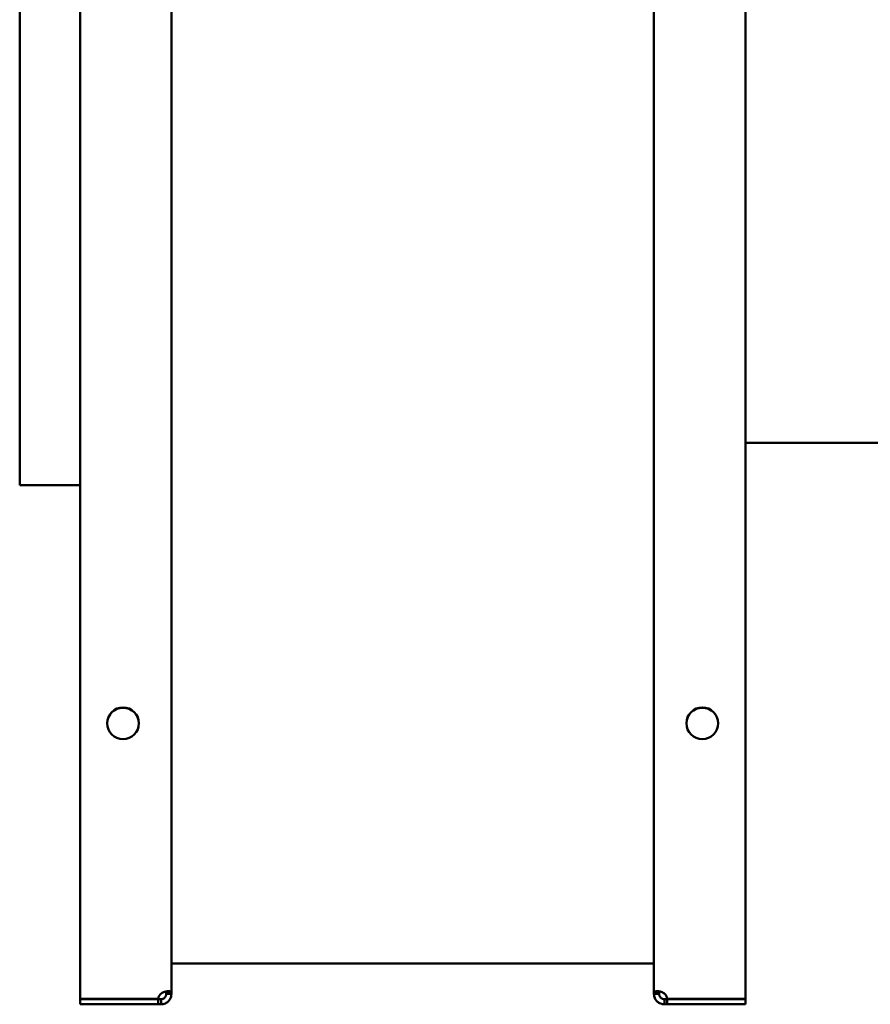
# Model space of a CAD drawing. Header units: millimetres. Extents: x 1066 to 1559, y 643 to 1214.
# Tile 1 of 3: x 1066 to 1312, y 643 to 928. Entities that reach past the tile are written whole.
import ezdxf

# ---------------------------------------------------------------- set-up
doc = ezdxf.new("R2010")
doc.units = ezdxf.units.MM
doc.header["$LTSCALE"] = 6.25
doc.layers.add('Widoczne (ISO)', color=7, linetype='Continuous', lineweight=50)

msp = doc.modelspace()

# ---------------------------------------------------------------- linework, layer by layer
at = {"layer": 'Widoczne (ISO)'}
for p, q in [((1083.25, 644.23), (1083.25, 1212.02)), ((1276.25, 1212.02), (1276.25, 644.23)), ((1109.75, 1210.49), (1109.75, 645.76)), ((1249.75, 645.76), (1249.75, 1210.49)), ((1065.75, 793.14), (1065.75, 991.12)), ((1559.25, 805.43), (1276.25, 805.43)), ((1065.75, 793.12), (1065.75, 793.14)), ((1065.75, 793.14), (1065.75, 793.14)), ((1065.75, 793.14), (1083.25, 793.14)), ((1083.25, 793.12), (1065.75, 793.12)), ((1249.75, 654.48), (1109.75, 654.48)), ((1108.25, 645.62), (1108.25, 645.76)), ((1108.25, 645.76), (1108.87, 645.76)), ((1108.87, 645.62), (1108.25, 645.62)), ((1108.87, 645.76), (1109.75, 645.76)), ((1109.75, 645.62), (1108.87, 645.62)), ((1109.75, 645.76), (1109.75, 645.62)), ((1249.75, 645.62), (1249.75, 645.76)), ((1249.75, 645.76), (1250.63, 645.76)), ((1250.63, 645.62), (1249.75, 645.62)), ((1250.63, 645.76), (1251.25, 645.76)), ((1251.25, 645.62), (1250.63, 645.62)), ((1251.25, 645.76), (1251.25, 645.62)), ((1105.96, 644.23), (1083.25, 644.23)), ((1083.25, 644.12), (1105.96, 644.12)), ((1083.25, 642.62), (1083.25, 644.12)), ((1105.96, 642.62), (1083.25, 642.62)), ((1105.96, 644.12), (1106.75, 644.12)), ((1105.96, 642.62), (1105.96, 644.12)), ((1106.75, 642.62), (1105.96, 642.62)), ((1106.75, 644.12), (1106.75, 643.5)), ((1106.75, 643.5), (1106.75, 642.62)), ((1252.75, 643.5), (1252.75, 644.12)), ((1252.75, 644.12), (1253.54, 644.12)), ((1252.75, 642.62), (1252.75, 643.5)), ((1253.54, 642.62), (1252.75, 642.62)), ((1276.25, 644.23), (1253.54, 644.23)), ((1253.54, 644.12), (1253.54, 642.62)), ((1253.54, 644.12), (1276.25, 644.12)), ((1276.25, 642.62), (1253.54, 642.62)), ((1276.25, 644.12), (1276.25, 642.62))]:
    msp.add_line(p, q, dxfattribs=at)
for centre in [(1095.75, 724.12), (1263.75, 724.12)]:
    msp.add_circle(centre, 4.6, dxfattribs=at)
for centre, radius, start, end in [((1095.75, 724.03), 4.6, 0.6228, 179.3772), ((1263.75, 724.03), 4.6, 0.6228, 179.3772), ((1108.45, 643.93), 2.5, 132.7331, 173.1896), ((1251.05, 643.93), 2.5, 6.8104, 47.2669)]:
    msp.add_arc(centre, radius, start, end, dxfattribs=at)
for points, knots in [([(1106.75, 645.76), (1106.92, 645.88), (1107.16, 646.01), (1107.68, 646.22), (1107.92, 646.29), (1108.43, 646.41), (1108.7, 646.43), (1109.15, 646.42), (1109.34, 646.38), (1109.57, 646.26), (1109.64, 646.19), (1109.73, 646.01), (1109.75, 645.9), (1109.75, 645.76)], [-0.519711, -0.519711, -0.519711, -0.519711, -0.4228826, -0.4228826, -0.3445968, -0.3445968, -0.2441002, -0.2441002, -0.1435568, -0.1435568, -0.0730439, -0.0730439, 0, 0, 0, 0]), ([(1106.75, 644.12), (1106.78, 644.12), (1106.82, 644.13), (1106.89, 644.13), (1106.93, 644.14), (1107.04, 644.15), (1107.11, 644.17), (1107.31, 644.23), (1107.43, 644.28), (1107.63, 644.4), (1107.73, 644.48), (1107.9, 644.66), (1107.98, 644.75), (1108.09, 644.95), (1108.15, 645.06), (1108.21, 645.27), (1108.22, 645.34), (1108.24, 645.45), (1108.24, 645.49), (1108.25, 645.56), (1108.25, 645.59), (1108.25, 645.62)], [-0.3391334, -0.3391334, -0.3391334, -0.3391334, -0.3205588, -0.3205588, -0.3026187, -0.3026187, -0.2703699, -0.2703699, -0.2180848, -0.2180848, -0.1644726, -0.1644726, -0.1108179, -0.1108179, -0.0611959, -0.0611959, -0.0324654, -0.0324654, -0.016514, -0.016514, 0, 0, 0, 0]), ([(1109.75, 645.62), (1109.75, 645.45), (1109.74, 645.22), (1109.61, 644.69), (1109.53, 644.46), (1109.26, 643.94), (1109.06, 643.68), (1108.57, 643.22), (1108.3, 643.04), (1107.8, 642.8), (1107.59, 642.74), (1107.16, 642.64), (1106.95, 642.62), (1106.75, 642.62)], [0, 0, 0, 0, 0.0619276, 0.0619276, 0.1119961, 0.1119961, 0.1762696, 0.1762696, 0.2405732, 0.2405732, 0.2856704, 0.2856704, 0.3323864, 0.3323864, 0.3323864, 0.3323864]), ([(1108.25, 645.76), (1108.25, 645.81), (1108.25, 645.85), (1108.24, 645.94), (1108.24, 645.97), (1108.22, 646.08), (1108.21, 646.14), (1108.16, 646.25), (1108.13, 646.3), (1108.09, 646.33)], [0, 0, 0, 0, 0.01683584, 0.01683584, 0.03309654, 0.03309654, 0.06232653, 0.06232653, 0.09351013, 0.09351013, 0.09351013, 0.09351013]), ([(1249.75, 645.76), (1249.75, 645.88), (1249.76, 646.01), (1249.89, 646.22), (1249.97, 646.29), (1250.24, 646.41), (1250.44, 646.43), (1250.93, 646.42), (1251.2, 646.38), (1251.7, 646.26), (1251.91, 646.19), (1252.34, 646.01), (1252.55, 645.9), (1252.75, 645.76)], [0, 0, 0, 0, 0.0619276, 0.0619276, 0.1119961, 0.1119961, 0.1762696, 0.1762696, 0.2405732, 0.2405732, 0.2856704, 0.2856704, 0.3323864, 0.3323864, 0.3323864, 0.3323864]), ([(1252.75, 642.62), (1252.58, 642.62), (1252.34, 642.64), (1251.82, 642.76), (1251.58, 642.85), (1251.07, 643.12), (1250.8, 643.32), (1250.35, 643.8), (1250.16, 644.08), (1249.93, 644.58), (1249.86, 644.79), (1249.77, 645.22), (1249.75, 645.42), (1249.75, 645.62)], [-0.519711, -0.519711, -0.519711, -0.519711, -0.4228826, -0.4228826, -0.3445968, -0.3445968, -0.2441002, -0.2441002, -0.1435568, -0.1435568, -0.0730439, -0.0730439, 0, 0, 0, 0]), ([(1251.41, 646.33), (1251.37, 646.3), (1251.34, 646.25), (1251.29, 646.14), (1251.28, 646.07), (1251.26, 645.97), (1251.26, 645.93), (1251.25, 645.85), (1251.25, 645.81), (1251.25, 645.76)], [-0.09449602, -0.09449602, -0.09449602, -0.09449602, -0.0611959, -0.0611959, -0.03246542, -0.03246542, -0.01651402, -0.01651402, 0, 0, 0, 0]), ([(1251.25, 645.62), (1251.25, 645.59), (1251.25, 645.55), (1251.26, 645.48), (1251.26, 645.45), (1251.28, 645.34), (1251.29, 645.26), (1251.35, 645.06), (1251.41, 644.95), (1251.53, 644.75), (1251.6, 644.65), (1251.78, 644.47), (1251.88, 644.4), (1252.07, 644.28), (1252.19, 644.23), (1252.4, 644.17), (1252.47, 644.15), (1252.57, 644.13), (1252.61, 644.13), (1252.68, 644.13), (1252.72, 644.12), (1252.75, 644.12)], [0, 0, 0, 0, 0.0168358, 0.0168358, 0.0330965, 0.0330965, 0.0623265, 0.0623265, 0.1097172, 0.1097172, 0.1583108, 0.1583108, 0.206943, 0.206943, 0.2519199, 0.2519199, 0.2779609, 0.2779609, 0.2924191, 0.2924191, 0.3073872, 0.3073872, 0.3073872, 0.3073872])]:
    msp.add_open_spline(points, degree=3, knots=knots, dxfattribs=at)

doc.saveas('drawing.dxf')
